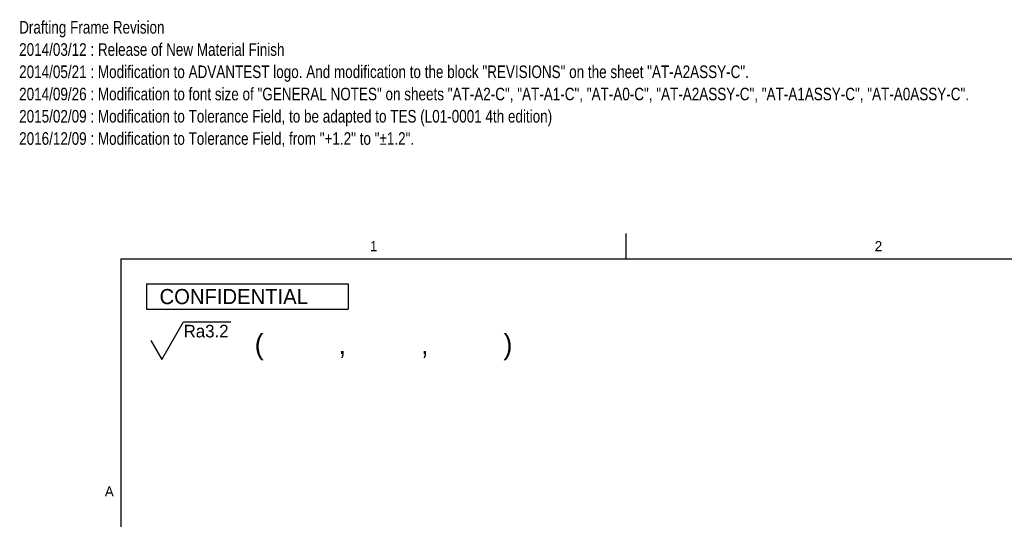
# Model space of a CAD drawing. Extents: x 0 to 826, y -21 to 621.
# Tile 8 of 20: x 0 to 195, y 522 to 621. Entities that reach past the tile are written whole.
import ezdxf
from ezdxf.enums import TextEntityAlignment as Align

# ---------------------------------------------------------------- set-up
doc = ezdxf.new("R2010")
doc.units = 0
for name, color, linetype in [('DEFAULT', 7, 'CONTINUOUS'), ('LAYER0$C$L0', 7, 'CONTINUOUS'), ('LAYER1$C$L1', 7, 'CONTINUOUS')]:
    doc.layers.add(name, color=color, linetype=linetype)
doc.styles.add('SEACAD_ARIAL_TTF', font='txt')

# ---------------------------------------------------------------- blocks, each defined once
blk = doc.blocks.new('SEANNOT_GROUP134')
at = {"layer": 'DEFAULT', "color": 7, "linetype": 'CONTINUOUS'}
for p, q in [((28.06, 554.01), (32.39, 561.51)), ((32.39, 561.51), (41.73, 561.51)), ((25.89, 557.76), (28.06, 554.01))]:
    blk.add_line(p, q, dxfattribs=at)
at = {"layer": 'DEFAULT', "color": 7, "linetype": 'CONTINUOUS', "style": 'SEACAD_ARIAL_TTF'}
blk.add_text('Ra3.2', height=2.5, dxfattribs=at).set_placement((32.39, 560.89), align=Align.TOP_LEFT)

msp = doc.modelspace()

# ---------------------------------------------------------------- linework, layer by layer
at = {"layer": 'LAYER0$C$L0', "color": 7, "linetype": 'CONTINUOUS'}
for p, q in [((120.125, 574), (120.125, 579)), ((20, 20), (20, 574)), ((20, 574), (821, 574)), ((25, 564), (65, 564)), ((25, 564), (65, 564))]:
    msp.add_line(p, q, dxfattribs=at)
at = {"layer": 'LAYER1$C$L1', "color": 7, "linetype": 'CONTINUOUS'}
for p, q in [((25, 569), (25, 564)), ((25, 569), (65, 569)), ((65, 569), (65, 564))]:
    msp.add_line(p, q, dxfattribs=at)

# ---------------------------------------------------------------- block references
at = {"layer": 'DEFAULT'}
msp.add_blockref('SEANNOT_GROUP134', (0, 0), dxfattribs=at)

# ---------------------------------------------------------------- texts
at = {"layer": 'DEFAULT', "color": 7, "linetype": 'CONTINUOUS', "style": 'SEACAD_ARIAL_TTF', "width": 0.8}
for s, p in [('Drafting Frame Revision', (-0.2259, 621.17)), ('2014/03/12 : Release of New Material Finish', (-0.2259, 616.7569)), ('2014/05/21 : Modification to ADVANTEST logo. And modification to the block "REVISIONS" on the sheet "AT-A2ASSY-C".', (-0.2259, 612.3439)), ('2014/09/26 : Modification to font size of "GENERAL NOTES" on sheets "AT-A2-C", "AT-A1-C", "AT-A0-C", "AT-A2ASSY-C", "AT-A1ASSY-C", "AT-A0ASSY-C".', (-0.2259, 607.9309)), ('2015/02/09 : Modification to Tolerance Field, to be adapted to TES (L01-0001 4th edition)', (-0.2259, 603.5178)), ('2016/12/09 : Modification to Tolerance Field, from "+1.2" to "±1.2".', (-0.2259, 599.1048))]:
    msp.add_text(s, height=2.5, dxfattribs=at).set_placement(p, align=Align.TOP_LEFT)
at = {"layer": 'LAYER1$C$L1', "color": 7, "linetype": 'CONTINUOUS', "style": 'SEACAD_ARIAL_TTF'}
for s, height, p in [('1', 2, (69.3299, 577.5)), ('2', 2, (169.4549, 577.5)), ('  CONFIDENTIAL', 3, (25.3914, 568)), ('(          ,          ,          )', 4, (46.4835, 559.079)), ('A', 2, (16.7674, 528.8332))]:
    msp.add_text(s, height=height, dxfattribs=at).set_placement(p, align=Align.TOP_LEFT)

doc.saveas('drawing.dxf')
